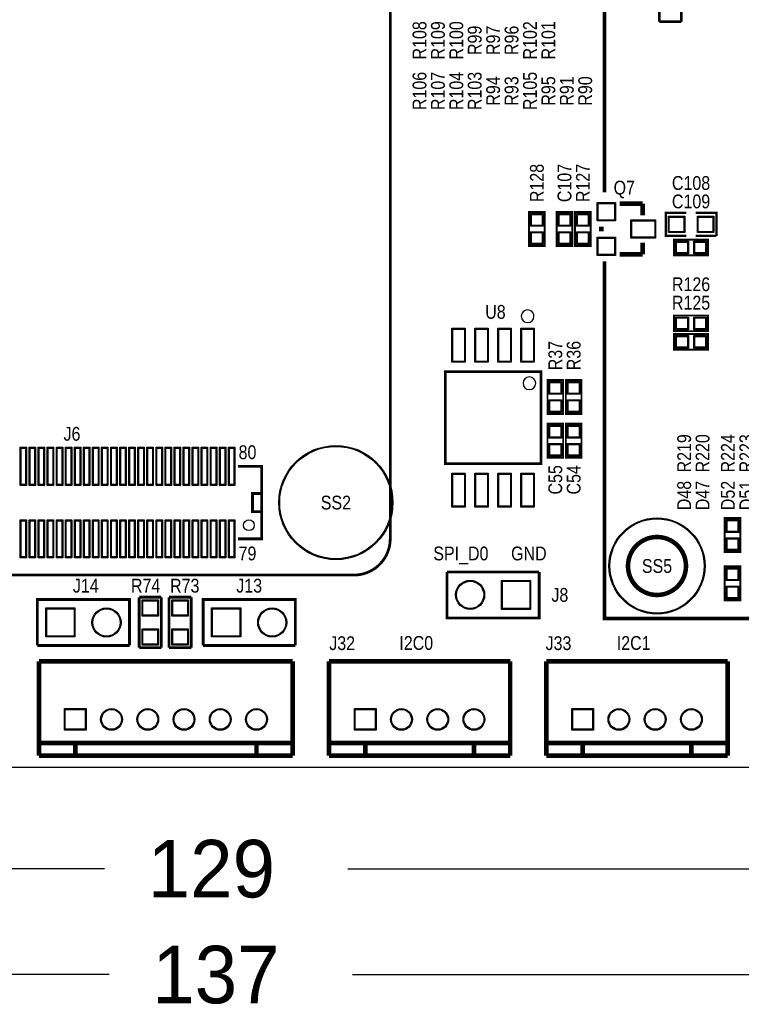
# Model space of a CAD drawing. Extents: x -17 to 137, y -14 to 84.
# Tile 4 of 12: x 57 to 97, y -13 to 41. Entities that reach past the tile are written whole.
import ezdxf
from ezdxf.enums import TextEntityAlignment as Align

# ---------------------------------------------------------------- set-up
doc = ezdxf.new("R2010")
doc.units = 0
for name, color, linetype in [('BG_DIMENSION', 132, 'CONTINUOUS'), ('BG_OUTLINE', 3, 'CONTINUOUS'), ('BG_SILKSCREEN_TOP', 40, 'CONTINUOUS'), ('PG_SILKSCREEN_TOP', 254, 'CONTINUOUS'), ('PIN_SOLDERMASK_TOP', 12, 'CONTINUOUS'), ('PIN_TOP', 92, 'CONTINUOUS'), ('RD_SILKSCREEN_TOP', 20, 'CONTINUOUS')]:
    doc.layers.add(name, color=color, linetype=linetype)

msp = doc.modelspace()

# ---------------------------------------------------------------- linework, layer by layer
at = {"layer": 'BG_DIMENSION'}
for points in [[(65.999868, 0), (-16.977995, 0)], [(61.61405, -5.588), (3.999992, -5.588)], [(75.03795, -5.588), (132.999734, -5.588)], [(61.86805, -11.43), (0, -11.43)], [(75.29195, -11.43), (136.999726, -11.43)]]:
    msp.add_lwpolyline(points, dxfattribs=at)
at = {"layer": 'BG_OUTLINE'}
msp.add_lwpolyline([(2.999994, 81.999836), (133.999732, 81.999836, -0.414214), (136.999726, 78.999842), (136.999726, 2.999994, -0.414214), (133.999732, 0), (2.999994, 0, -0.414214), (0, 2.999994), (0, 78.999842, -0.414214)], format="xyb", close=True, dxfattribs=at)
at = {"layer": 'BG_SILKSCREEN_TOP'}
for points, const_width in [([(89.201473, 27.94), (89.201473, 8.219796), (119.201362, 8.219796), (119.201362, 54.568192)], 0.2032), ([(77.37983, 12.618974), (77.37983, 52.618894)], 0.1524), ([(89.201473, 31.75), (89.201473, 45.1866)], 0.2032), ([(17.37995, 10.618978), (75.379834, 10.618978)], 0.1524), ([(89.201473, 8.219796), (89.201168, 8.219796)], 0.2032)]:
    msp.add_lwpolyline(points, dxfattribs=dict(at, const_width=const_width))
at = {"layer": 'BG_SILKSCREEN_TOP', "const_width": 0.1524}
msp.add_lwpolyline([(75.379834, 10.618978, 0.414214), (77.37983, 12.618974)], format="xyb", dxfattribs=at)
at = {"layer": 'PG_SILKSCREEN_TOP'}
for points, const_width in [([(92.2274, 41.1607), (92.2274, 43.942)], 0.1524), ([(93.4466, 43.942), (93.4466, 41.1607)], 0.1524), ([(93.4466, 41.1607), (92.2274, 41.1607)], 0.1524), ([(91.313, 31.115), (90.043, 31.115)], 0.254), ([(91.313, 30.48), (91.313, 31.115)], 0.254), ([(85.0392, 28.7782), (85.0392, 30.6578), (85.9028, 30.6578), (85.9028, 28.7782), (85.0392, 28.7782)], 0.1016), ([(86.5632, 28.7782), (86.5632, 30.6578), (87.4268, 30.6578), (87.4268, 28.7782), (86.5632, 28.7782)], 0.1016), ([(87.5792, 28.7782), (87.5792, 30.6578), (88.4428, 30.6578), (88.4428, 28.7782), (87.5792, 28.7782)], 0.1016), ([(93.726, 29.337), (92.583, 29.337), (92.583, 30.607), (93.726, 30.607)], 0.127), ([(94.234, 30.607), (95.377, 30.607), (95.377, 29.337)], 0.127), ([(89.027, 29.845), (89.027, 29.591)], 0.254), ([(95.377, 29.337), (94.234, 29.337)], 0.127), ([(91.313, 28.956), (91.313, 28.321)], 0.254), ([(94.9198, 28.2702), (93.0402, 28.2702), (93.0402, 29.1338), (94.9198, 29.1338), (94.9198, 28.2702)], 0.1016), ([(91.313, 28.321), (90.043, 28.321)], 0.254), ([(93.0402, 24.9428), (94.9198, 24.9428), (94.9198, 24.0792), (93.0402, 24.0792), (93.0402, 24.9428)], 0.1016), ([(93.0402, 23.9268), (94.9198, 23.9268), (94.9198, 23.0632), (93.0402, 23.0632), (93.0402, 23.9268)], 0.1016), ([(80.417899, 21.844), (80.417899, 16.764), (85.698101, 16.764), (85.698101, 21.844), (80.417899, 21.844)], 0.1524), ([(86.0552, 19.5072), (86.0552, 21.3868), (86.9188, 21.3868), (86.9188, 19.5072), (86.0552, 19.5072)], 0.1016), ([(87.0712, 19.5072), (87.0712, 21.3868), (87.9348, 21.3868), (87.9348, 19.5072), (87.0712, 19.5072)], 0.1016), ([(86.0552, 17.0942), (86.0552, 18.9738), (86.9188, 18.9738), (86.9188, 17.0942), (86.0552, 17.0942)], 0.1016), ([(87.0712, 17.0942), (87.0712, 18.9738), (87.9348, 18.9738), (87.9348, 17.0942), (87.0712, 17.0942)], 0.1016), ([(68.979974, 16.618966), (70.279971, 16.618966), (70.279971, 12.618974), (68.979974, 12.618974)], 0.150012), ([(70.279971, 14.61897), (70.279971, 14.118971), (69.779972, 14.118971), (69.779972, 15.118969), (70.279971, 15.118969)], 0.150012), ([(95.8342, 11.8872), (95.8342, 13.7668), (96.6978, 13.7668), (96.6978, 11.8872), (95.8342, 11.8872)], 0.1016), ([(85.598, 10.795), (80.518, 10.795)], 0.150089), ([(85.598, 10.795), (85.598, 8.255), (80.518, 8.255), (80.518, 10.795)], 0.150012), ([(96.6978, 11.0998), (96.6978, 9.2202), (95.8342, 9.2202), (95.8342, 11.0998), (96.6978, 11.0998)], 0.1016), ([(57.912, 6.731), (57.912, 9.271), (62.992, 9.271), (62.992, 6.731)], 0.150012), ([(63.5254, 6.6167), (63.5254, 9.398)], 0.1524), ([(63.5254, 9.398), (64.7446, 9.398)], 0.1524), ([(64.7446, 9.398), (64.7446, 6.6167)], 0.1524), ([(65.1764, 6.6167), (65.1764, 9.398)], 0.1524), ([(65.1764, 9.398), (66.3956, 9.398)], 0.1524), ([(66.3956, 9.398), (66.3956, 6.6167)], 0.1524), ([(67.056, 6.731), (67.056, 9.271), (72.136, 9.271), (72.136, 6.731)], 0.150012), ([(57.912, 6.731), (62.992, 6.731)], 0.150089), ([(64.7446, 6.6167), (63.5254, 6.6167)], 0.1524), ([(66.3956, 6.6167), (65.1764, 6.6167)], 0.1524), ([(67.056, 6.731), (72.136, 6.731)], 0.150089), ([(71.999881, 5.853887), (57.999859, 5.853887)], 0.254), ([(57.999859, 5.853887), (57.999859, 0.653999)], 0.254), ([(71.999881, 0.653999), (71.999881, 5.853887)], 0.254), ([(73.999852, 5.853887), (73.999852, 0.653999)], 0.254), ([(83.999832, 5.853887), (73.999852, 5.853887)], 0.254), ([(83.999832, 5.853887), (83.999832, 0.653999)], 0.254), ([(85.999828, 5.853887), (85.999828, 0.653999)], 0.254), ([(95.999808, 5.853887), (85.999828, 5.853887)], 0.254), ([(95.999808, 5.853887), (95.999808, 0.653999)], 0.254), ([(57.999859, 1.353998), (71.999881, 1.353998)], 0.254), ([(59.99988, 1.353998), (59.99988, 0.653999)], 0.254), ([(69.99986, 1.353998), (69.99986, 0.653999)], 0.254), ([(73.999852, 1.353998), (83.999832, 1.353998)], 0.254), ([(75.999848, 1.353998), (75.999848, 0.653999)], 0.254), ([(81.999836, 1.353998), (81.999836, 0.653999)], 0.254), ([(85.999828, 1.353998), (95.999808, 1.353998)], 0.254), ([(87.999824, 1.353998), (87.999824, 0.653999)], 0.254), ([(93.999812, 1.353998), (93.999812, 0.653999)], 0.254), ([(57.999859, 0.653999), (71.999881, 0.653999)], 0.254), ([(73.999852, 0.653999), (83.999832, 0.653999)], 0.254), ([(85.999828, 0.653999), (95.999808, 0.653999)], 0.254)]:
    msp.add_lwpolyline(points, dxfattribs=dict(at, const_width=const_width))
for points in [[(85.308008, 24.903989, 1), (84.607992, 24.904011, 1)], [(85.407983, 21.203996, 1), (84.708017, 21.204004, 1)]]:
    msp.add_lwpolyline(points, format="xyb", close=True, dxfattribs=at)
at = {"layer": 'PG_SILKSCREEN_TOP', "const_width": 0.250012}
msp.add_lwpolyline([(93.701057, 11.119688, 0.999997), (90.501064, 11.119688, 1.000003), (93.701057, 11.119688)], format="xyb", dxfattribs=at)
at = {"layer": 'PIN_SOLDERMASK_TOP'}
for points in [[(88.799162, 31.177738), (89.813638, 31.177738), (89.813638, 30.163262), (88.799162, 30.163262)], [(85.821495, 29.867377), (85.120505, 29.867377), (85.120505, 30.568367), (85.821495, 30.568367)], [(87.345495, 29.867377), (86.644505, 29.867377), (86.644505, 30.568367), (87.345495, 30.568367)], [(88.361495, 29.867377), (87.660505, 29.867377), (87.660505, 30.568367), (88.361495, 30.568367)], [(90.653362, 30.225238), (92.023438, 30.225238), (92.023438, 29.210762), (90.653362, 29.210762)], [(93.629861, 30.421961), (93.629861, 29.522039), (92.729939, 29.522039), (92.729939, 30.421961)], [(95.230061, 30.421961), (95.230061, 29.522039), (94.330139, 29.522039), (94.330139, 30.421961)], [(85.821495, 28.867633), (85.120505, 28.867633), (85.120505, 29.568623), (85.821495, 29.568623)], [(87.345495, 28.867633), (86.644505, 28.867633), (86.644505, 29.568623), (87.345495, 29.568623)], [(88.361495, 28.867633), (87.660505, 28.867633), (87.660505, 29.568623), (88.361495, 29.568623)], [(88.799162, 29.272738), (89.813638, 29.272738), (89.813638, 28.258262), (88.799162, 28.258262)], [(93.830623, 29.052495), (93.830623, 28.351505), (93.129633, 28.351505), (93.129633, 29.052495)], [(94.830367, 29.052495), (94.830367, 28.351505), (94.129377, 28.351505), (94.129377, 29.052495)], [(93.129633, 24.160505), (93.129633, 24.861495), (93.830623, 24.861495), (93.830623, 24.160505)], [(94.129377, 24.160505), (94.129377, 24.861495), (94.830367, 24.861495), (94.830367, 24.160505)], [(80.7847, 22.364192), (80.7847, 24.243792), (81.5213, 24.243792), (81.5213, 22.364192)], [(82.0547, 22.364192), (82.0547, 24.243792), (82.7913, 24.243792), (82.7913, 22.364192)], [(83.3247, 22.364192), (83.3247, 24.243792), (84.0613, 24.243792), (84.0613, 22.364192)], [(84.5947, 22.364192), (84.5947, 24.243792), (85.3313, 24.243792), (85.3313, 22.364192)], [(93.129633, 23.144505), (93.129633, 23.845495), (93.830623, 23.845495), (93.830623, 23.144505)], [(94.129377, 23.144505), (94.129377, 23.845495), (94.830367, 23.845495), (94.830367, 23.144505)], [(86.837495, 20.596377), (86.136505, 20.596377), (86.136505, 21.297367), (86.837495, 21.297367)], [(87.853495, 20.596377), (87.152505, 20.596377), (87.152505, 21.297367), (87.853495, 21.297367)], [(86.837495, 19.596633), (86.136505, 19.596633), (86.136505, 20.297623), (86.837495, 20.297623)], [(87.853495, 19.596633), (87.152505, 19.596633), (87.152505, 20.297623), (87.853495, 20.297623)], [(86.837495, 18.183377), (86.136505, 18.183377), (86.136505, 18.884367), (86.837495, 18.884367)], [(87.853495, 18.183377), (87.152505, 18.183377), (87.152505, 18.884367), (87.853495, 18.884367)], [(56.954953, 15.568955), (56.954953, 17.668951), (57.304965, 17.668951), (57.304965, 15.568955)], [(57.454952, 15.568955), (57.454952, 17.668951), (57.804964, 17.668951), (57.804964, 15.568955)], [(57.954951, 15.568955), (57.954951, 17.668951), (58.304963, 17.668951), (58.304963, 15.568955)], [(58.45495, 15.568955), (58.45495, 17.668951), (58.804962, 17.668951), (58.804962, 15.568955)], [(58.954975, 15.568955), (58.954975, 17.668951), (59.304987, 17.668951), (59.304987, 15.568955)], [(59.454974, 15.568955), (59.454974, 17.668951), (59.804986, 17.668951), (59.804986, 15.568955)], [(59.954973, 15.568955), (59.954973, 17.668951), (60.304985, 17.668951), (60.304985, 15.568955)], [(60.454972, 15.568955), (60.454972, 17.668951), (60.804984, 17.668951), (60.804984, 15.568955)], [(60.954971, 15.568955), (60.954971, 17.668951), (61.304983, 17.668951), (61.304983, 15.568955)], [(61.45497, 15.568955), (61.45497, 17.668951), (61.804982, 17.668951), (61.804982, 15.568955)], [(61.954969, 15.568955), (61.954969, 17.668951), (62.304981, 17.668951), (62.304981, 15.568955)], [(62.454968, 15.568955), (62.454968, 17.668951), (62.80498, 17.668951), (62.80498, 15.568955)], [(62.954967, 15.568955), (62.954967, 17.668951), (63.304979, 17.668951), (63.304979, 15.568955)], [(63.454966, 15.568955), (63.454966, 17.668951), (63.804978, 17.668951), (63.804978, 15.568955)], [(63.954965, 15.568955), (63.954965, 17.668951), (64.304977, 17.668951), (64.304977, 15.568955)], [(64.454964, 15.568955), (64.454964, 17.668951), (64.804976, 17.668951), (64.804976, 15.568955)], [(64.954963, 15.568955), (64.954963, 17.668951), (65.304975, 17.668951), (65.304975, 15.568955)], [(65.454962, 15.568955), (65.454962, 17.668951), (65.804974, 17.668951), (65.804974, 15.568955)], [(65.954961, 15.568955), (65.954961, 17.668951), (66.304973, 17.668951), (66.304973, 15.568955)], [(66.45496, 15.568955), (66.45496, 17.668951), (66.804972, 17.668951), (66.804972, 15.568955)], [(66.954959, 15.568955), (66.954959, 17.668951), (67.304971, 17.668951), (67.304971, 15.568955)], [(67.454958, 15.568955), (67.454958, 17.668951), (67.80497, 17.668951), (67.80497, 15.568955)], [(67.954957, 15.568955), (67.954957, 17.668951), (68.304969, 17.668951), (68.304969, 15.568955)], [(68.454956, 15.568955), (68.454956, 17.668951), (68.804968, 17.668951), (68.804968, 15.568955)], [(86.837495, 17.183633), (86.136505, 17.183633), (86.136505, 17.884623), (86.837495, 17.884623)], [(87.853495, 17.183633), (87.152505, 17.183633), (87.152505, 17.884623), (87.853495, 17.884623)], [(80.7847, 14.364208), (80.7847, 16.243808), (81.5213, 16.243808), (81.5213, 14.364208)], [(82.0547, 14.364208), (82.0547, 16.243808), (82.7913, 16.243808), (82.7913, 14.364208)], [(83.3247, 14.364208), (83.3247, 16.243808), (84.0613, 16.243808), (84.0613, 14.364208)], [(84.5947, 14.364208), (84.5947, 16.243808), (85.3313, 16.243808), (85.3313, 14.364208)], [(56.954953, 11.568963), (56.954953, 13.668959), (57.304965, 13.668959), (57.304965, 11.568963)], [(57.454952, 11.568963), (57.454952, 13.668959), (57.804964, 13.668959), (57.804964, 11.568963)], [(57.954951, 11.568963), (57.954951, 13.668959), (58.304963, 13.668959), (58.304963, 11.568963)], [(58.45495, 11.568963), (58.45495, 13.668959), (58.804962, 13.668959), (58.804962, 11.568963)], [(58.954975, 11.568963), (58.954975, 13.668959), (59.304987, 13.668959), (59.304987, 11.568963)], [(59.454974, 11.568963), (59.454974, 13.668959), (59.804986, 13.668959), (59.804986, 11.568963)], [(59.954973, 11.568963), (59.954973, 13.668959), (60.304985, 13.668959), (60.304985, 11.568963)], [(60.454972, 11.568963), (60.454972, 13.668959), (60.804984, 13.668959), (60.804984, 11.568963)], [(60.954971, 11.568963), (60.954971, 13.668959), (61.304983, 13.668959), (61.304983, 11.568963)], [(61.45497, 11.568963), (61.45497, 13.668959), (61.804982, 13.668959), (61.804982, 11.568963)], [(61.954969, 11.568963), (61.954969, 13.668959), (62.304981, 13.668959), (62.304981, 11.568963)], [(62.454968, 11.568963), (62.454968, 13.668959), (62.80498, 13.668959), (62.80498, 11.568963)], [(62.954967, 11.568963), (62.954967, 13.668959), (63.304979, 13.668959), (63.304979, 11.568963)], [(63.454966, 11.568963), (63.454966, 13.668959), (63.804978, 13.668959), (63.804978, 11.568963)], [(63.954965, 11.568963), (63.954965, 13.668959), (64.304977, 13.668959), (64.304977, 11.568963)], [(64.454964, 11.568963), (64.454964, 13.668959), (64.804976, 13.668959), (64.804976, 11.568963)], [(64.954963, 11.568963), (64.954963, 13.668959), (65.304975, 13.668959), (65.304975, 11.568963)], [(65.454962, 11.568963), (65.454962, 13.668959), (65.804974, 13.668959), (65.804974, 11.568963)], [(65.954961, 11.568963), (65.954961, 13.668959), (66.304973, 13.668959), (66.304973, 11.568963)], [(66.45496, 11.568963), (66.45496, 13.668959), (66.804972, 13.668959), (66.804972, 11.568963)], [(66.954959, 11.568963), (66.954959, 13.668959), (67.304971, 13.668959), (67.304971, 11.568963)], [(67.454958, 11.568963), (67.454958, 13.668959), (67.80497, 13.668959), (67.80497, 11.568963)], [(67.954957, 11.568963), (67.954957, 13.668959), (68.304969, 13.668959), (68.304969, 11.568963)], [(68.454956, 11.568963), (68.454956, 13.668959), (68.804968, 13.668959), (68.804968, 11.568963)], [(96.616495, 12.976377), (95.915505, 12.976377), (95.915505, 13.677367), (96.616495, 13.677367)], [(96.616495, 11.976633), (95.915505, 11.976633), (95.915505, 12.677623), (96.616495, 12.677623)], [(95.915505, 11.010367), (96.616495, 11.010367), (96.616495, 10.309377), (95.915505, 10.309377)], [(85.128862, 10.325862), (85.128862, 8.724138), (83.527138, 8.724138), (83.527138, 10.325862)], [(95.915505, 10.010623), (96.616495, 10.010623), (96.616495, 9.309633), (95.915505, 9.309633)], [(64.584961, 8.351139), (63.685039, 8.351139), (63.685039, 9.251061), (64.584961, 9.251061)], [(66.235961, 8.351139), (65.336039, 8.351139), (65.336039, 9.251061), (66.235961, 9.251061)], [(58.381138, 7.200138), (58.381138, 8.801862), (59.982862, 8.801862), (59.982862, 7.200138)], [(67.525138, 7.200138), (67.525138, 8.801862), (69.126862, 8.801862), (69.126862, 7.200138)], [(64.584961, 6.750939), (63.685039, 6.750939), (63.685039, 7.650861), (64.584961, 7.650861)], [(66.235961, 6.750939), (65.336039, 6.750939), (65.336039, 7.650861), (66.235961, 7.650861)], [(59.399881, 2.053996), (59.399881, 3.253994), (60.599879, 3.253994), (60.599879, 2.053996)], [(75.399849, 2.053996), (75.399849, 3.253994), (76.599847, 3.253994), (76.599847, 2.053996)], [(87.399825, 2.053996), (87.399825, 3.253994), (88.599823, 3.253994), (88.599823, 2.053996)]]:
    msp.add_lwpolyline(points, close=True, dxfattribs=at)
for centre, radius in [((74.379836, 14.61897), 3.149994), ((69.579973, 13.36896), 0.299999), ((92.101162, 11.119612), 2.649995), ((81.788, 9.525), 0.800862), ((61.722, 8.001), 0.800862), ((70.866, 8.001), 0.800862), ((61.999876, 2.653995), 0.599999), ((63.999872, 2.653995), 0.599999), ((65.999868, 2.653995), 0.599999), ((67.999864, 2.653995), 0.599999), ((69.99986, 2.653995), 0.599999), ((77.999844, 2.653995), 0.599999), ((79.99984, 2.653995), 0.599999), ((81.999836, 2.653995), 0.599999), ((89.99982, 2.653995), 0.599999), ((91.999816, 2.653995), 0.599999), ((93.999812, 2.653995), 0.599999)]:
    msp.add_circle(centre, radius, dxfattribs=at)
at = {"layer": 'PIN_TOP'}
for points in [[(88.8492, 31.1277), (89.7636, 31.1277), (89.7636, 30.2133), (88.8492, 30.2133)], [(85.770695, 29.918177), (85.171305, 29.918177), (85.171305, 30.517567), (85.770695, 30.517567)], [(87.294695, 29.918177), (86.695305, 29.918177), (86.695305, 30.517567), (87.294695, 30.517567)], [(88.310695, 29.918177), (87.711305, 29.918177), (87.711305, 30.517567), (88.310695, 30.517567)], [(90.7034, 30.1752), (91.9734, 30.1752), (91.9734, 29.2608), (90.7034, 29.2608)], [(93.57995, 30.37205), (93.57995, 29.57195), (92.77985, 29.57195), (92.77985, 30.37205)], [(95.18015, 30.37205), (95.18015, 29.57195), (94.38005, 29.57195), (94.38005, 30.37205)], [(85.770695, 28.918433), (85.171305, 28.918433), (85.171305, 29.517823), (85.770695, 29.517823)], [(87.294695, 28.918433), (86.695305, 28.918433), (86.695305, 29.517823), (87.294695, 29.517823)], [(88.310695, 28.918433), (87.711305, 28.918433), (87.711305, 29.517823), (88.310695, 29.517823)], [(88.8492, 29.2227), (89.7636, 29.2227), (89.7636, 28.3083), (88.8492, 28.3083)], [(93.779823, 29.001695), (93.779823, 28.402305), (93.180433, 28.402305), (93.180433, 29.001695)], [(94.779567, 29.001695), (94.779567, 28.402305), (94.180177, 28.402305), (94.180177, 29.001695)], [(93.180433, 24.211305), (93.180433, 24.810695), (93.779823, 24.810695), (93.779823, 24.211305)], [(94.180177, 24.211305), (94.180177, 24.810695), (94.779567, 24.810695), (94.779567, 24.211305)], [(80.8355, 22.414992), (80.8355, 24.192992), (81.4705, 24.192992), (81.4705, 22.414992)], [(82.1055, 22.414992), (82.1055, 24.192992), (82.7405, 24.192992), (82.7405, 22.414992)], [(83.3755, 22.414992), (83.3755, 24.192992), (84.0105, 24.192992), (84.0105, 22.414992)], [(84.6455, 22.414992), (84.6455, 24.192992), (85.2805, 24.192992), (85.2805, 22.414992)], [(93.180433, 23.195305), (93.180433, 23.794695), (93.779823, 23.794695), (93.779823, 23.195305)], [(94.180177, 23.195305), (94.180177, 23.794695), (94.779567, 23.794695), (94.779567, 23.195305)], [(86.786695, 20.647177), (86.187305, 20.647177), (86.187305, 21.246567), (86.786695, 21.246567)], [(87.802695, 20.647177), (87.203305, 20.647177), (87.203305, 21.246567), (87.802695, 21.246567)], [(86.786695, 19.647433), (86.187305, 19.647433), (86.187305, 20.246823), (86.786695, 20.246823)], [(87.802695, 19.647433), (87.203305, 19.647433), (87.203305, 20.246823), (87.802695, 20.246823)], [(86.786695, 18.234177), (86.187305, 18.234177), (86.187305, 18.833567), (86.786695, 18.833567)], [(87.802695, 18.234177), (87.203305, 18.234177), (87.203305, 18.833567), (87.802695, 18.833567)], [(57.004941, 15.618968), (57.004941, 17.618964), (57.254953, 17.618964), (57.254953, 15.618968)], [(57.50494, 15.618968), (57.50494, 17.618964), (57.754952, 17.618964), (57.754952, 15.618968)], [(58.004939, 15.618968), (58.004939, 17.618964), (58.254951, 17.618964), (58.254951, 15.618968)], [(58.504938, 15.618968), (58.504938, 17.618964), (58.75495, 17.618964), (58.75495, 15.618968)], [(59.004962, 15.618968), (59.004962, 17.618964), (59.254974, 17.618964), (59.254974, 15.618968)], [(59.504961, 15.618968), (59.504961, 17.618964), (59.754973, 17.618964), (59.754973, 15.618968)], [(60.00496, 15.618968), (60.00496, 17.618964), (60.254972, 17.618964), (60.254972, 15.618968)], [(60.504959, 15.618968), (60.504959, 17.618964), (60.754971, 17.618964), (60.754971, 15.618968)], [(61.004958, 15.618968), (61.004958, 17.618964), (61.25497, 17.618964), (61.25497, 15.618968)], [(61.504957, 15.618968), (61.504957, 17.618964), (61.754969, 17.618964), (61.754969, 15.618968)], [(62.004956, 15.618968), (62.004956, 17.618964), (62.254968, 17.618964), (62.254968, 15.618968)], [(62.504955, 15.618968), (62.504955, 17.618964), (62.754967, 17.618964), (62.754967, 15.618968)], [(63.004954, 15.618968), (63.004954, 17.618964), (63.254966, 17.618964), (63.254966, 15.618968)], [(63.504953, 15.618968), (63.504953, 17.618964), (63.754965, 17.618964), (63.754965, 15.618968)], [(64.004952, 15.618968), (64.004952, 17.618964), (64.254964, 17.618964), (64.254964, 15.618968)], [(64.504951, 15.618968), (64.504951, 17.618964), (64.754963, 17.618964), (64.754963, 15.618968)], [(65.00495, 15.618968), (65.00495, 17.618964), (65.254962, 17.618964), (65.254962, 15.618968)], [(65.504949, 15.618968), (65.504949, 17.618964), (65.754961, 17.618964), (65.754961, 15.618968)], [(66.004948, 15.618968), (66.004948, 17.618964), (66.25496, 17.618964), (66.25496, 15.618968)], [(66.504947, 15.618968), (66.504947, 17.618964), (66.754959, 17.618964), (66.754959, 15.618968)], [(67.004946, 15.618968), (67.004946, 17.618964), (67.254958, 17.618964), (67.254958, 15.618968)], [(67.504945, 15.618968), (67.504945, 17.618964), (67.754957, 17.618964), (67.754957, 15.618968)], [(68.004944, 15.618968), (68.004944, 17.618964), (68.254956, 17.618964), (68.254956, 15.618968)], [(68.504943, 15.618968), (68.504943, 17.618964), (68.754955, 17.618964), (68.754955, 15.618968)], [(86.786695, 17.234433), (86.187305, 17.234433), (86.187305, 17.833823), (86.786695, 17.833823)], [(87.802695, 17.234433), (87.203305, 17.234433), (87.203305, 17.833823), (87.802695, 17.833823)], [(80.8355, 14.415008), (80.8355, 16.193008), (81.4705, 16.193008), (81.4705, 14.415008)], [(82.1055, 14.415008), (82.1055, 16.193008), (82.7405, 16.193008), (82.7405, 14.415008)], [(83.3755, 14.415008), (83.3755, 16.193008), (84.0105, 16.193008), (84.0105, 14.415008)], [(84.6455, 14.415008), (84.6455, 16.193008), (85.2805, 16.193008), (85.2805, 14.415008)], [(57.004941, 11.618976), (57.004941, 13.618972), (57.254953, 13.618972), (57.254953, 11.618976)], [(57.50494, 11.618976), (57.50494, 13.618972), (57.754952, 13.618972), (57.754952, 11.618976)], [(58.004939, 11.618976), (58.004939, 13.618972), (58.254951, 13.618972), (58.254951, 11.618976)], [(58.504938, 11.618976), (58.504938, 13.618972), (58.75495, 13.618972), (58.75495, 11.618976)], [(59.004962, 11.618976), (59.004962, 13.618972), (59.254974, 13.618972), (59.254974, 11.618976)], [(59.504961, 11.618976), (59.504961, 13.618972), (59.754973, 13.618972), (59.754973, 11.618976)], [(60.00496, 11.618976), (60.00496, 13.618972), (60.254972, 13.618972), (60.254972, 11.618976)], [(60.504959, 11.618976), (60.504959, 13.618972), (60.754971, 13.618972), (60.754971, 11.618976)], [(61.004958, 11.618976), (61.004958, 13.618972), (61.25497, 13.618972), (61.25497, 11.618976)], [(61.504957, 11.618976), (61.504957, 13.618972), (61.754969, 13.618972), (61.754969, 11.618976)], [(62.004956, 11.618976), (62.004956, 13.618972), (62.254968, 13.618972), (62.254968, 11.618976)], [(62.504955, 11.618976), (62.504955, 13.618972), (62.754967, 13.618972), (62.754967, 11.618976)], [(63.004954, 11.618976), (63.004954, 13.618972), (63.254966, 13.618972), (63.254966, 11.618976)], [(63.504953, 11.618976), (63.504953, 13.618972), (63.754965, 13.618972), (63.754965, 11.618976)], [(64.004952, 11.618976), (64.004952, 13.618972), (64.254964, 13.618972), (64.254964, 11.618976)], [(64.504951, 11.618976), (64.504951, 13.618972), (64.754963, 13.618972), (64.754963, 11.618976)], [(65.00495, 11.618976), (65.00495, 13.618972), (65.254962, 13.618972), (65.254962, 11.618976)], [(65.504949, 11.618976), (65.504949, 13.618972), (65.754961, 13.618972), (65.754961, 11.618976)], [(66.004948, 11.618976), (66.004948, 13.618972), (66.25496, 13.618972), (66.25496, 11.618976)], [(66.504947, 11.618976), (66.504947, 13.618972), (66.754959, 13.618972), (66.754959, 11.618976)], [(67.004946, 11.618976), (67.004946, 13.618972), (67.254958, 13.618972), (67.254958, 11.618976)], [(67.504945, 11.618976), (67.504945, 13.618972), (67.754957, 13.618972), (67.754957, 11.618976)], [(68.004944, 11.618976), (68.004944, 13.618972), (68.254956, 13.618972), (68.254956, 11.618976)], [(68.504943, 11.618976), (68.504943, 13.618972), (68.754955, 13.618972), (68.754955, 11.618976)], [(96.565695, 13.027177), (95.966305, 13.027177), (95.966305, 13.626567), (96.565695, 13.626567)], [(96.565695, 12.027433), (95.966305, 12.027433), (95.966305, 12.626823), (96.565695, 12.626823)], [(95.966305, 10.959567), (96.565695, 10.959567), (96.565695, 10.360177), (95.966305, 10.360177)], [(85.078062, 10.275062), (85.078062, 8.774938), (83.577938, 8.774938), (83.577938, 10.275062)], [(95.966305, 9.959823), (96.565695, 9.959823), (96.565695, 9.360433), (95.966305, 9.360433)], [(58.431938, 7.250938), (58.431938, 8.751062), (59.932062, 8.751062), (59.932062, 7.250938)], [(64.53505, 8.40105), (63.73495, 8.40105), (63.73495, 9.20115), (64.53505, 9.20115)], [(66.18605, 8.40105), (65.38595, 8.40105), (65.38595, 9.20115), (66.18605, 9.20115)], [(67.575938, 7.250938), (67.575938, 8.751062), (69.076062, 8.751062), (69.076062, 7.250938)], [(64.53505, 6.80085), (63.73495, 6.80085), (63.73495, 7.60095), (64.53505, 7.60095)], [(66.18605, 6.80085), (65.38595, 6.80085), (65.38595, 7.60095), (66.18605, 7.60095)], [(59.449868, 2.103984), (59.449868, 3.203981), (60.549866, 3.203981), (60.549866, 2.103984)], [(75.449836, 2.103984), (75.449836, 3.203981), (76.549834, 3.203981), (76.549834, 2.103984)], [(87.449812, 2.103984), (87.449812, 3.203981), (88.54981, 3.203981), (88.54981, 2.103984)]]:
    msp.add_lwpolyline(points, close=True, dxfattribs=at)
for centre, radius in [((74.379836, 14.61897), 3.099994), ((69.579973, 13.36896), 0.299999), ((92.101162, 11.119612), 2.599944), ((81.788, 9.525), 0.750062), ((61.722, 8.001), 0.750062), ((70.866, 8.001), 0.750062), ((61.999876, 2.653995), 0.549999), ((63.999872, 2.653995), 0.549999), ((65.999868, 2.653995), 0.549999), ((67.999864, 2.653995), 0.549999), ((69.99986, 2.653995), 0.549999), ((77.999844, 2.653995), 0.549999), ((79.99984, 2.653995), 0.549999), ((81.999836, 2.653995), 0.549999), ((89.99982, 2.653995), 0.549999), ((91.999816, 2.653995), 0.549999), ((93.999812, 2.653995), 0.549999)]:
    msp.add_circle(centre, radius, dxfattribs=at)

# ---------------------------------------------------------------- texts
at = {"layer": 'BG_DIMENSION', "width": 0.992}
for s, p in [('129', (63.9953, -7.1755)), ('137', (64.2493, -13.0175))]:
    msp.add_text(s, height=3.175, dxfattribs=at).set_placement(p)
at = {"layer": 'BG_SILKSCREEN_TOP', "width": 0.866667}
for s, p in [('SPI_D0', (79.756, 11.43)), ('GND', (84.0486, 11.43)), ('I2C0', (77.882242, 6.488887)), ('I2C1', (89.882218, 6.488887))]:
    msp.add_text(s, height=0.762, dxfattribs=at).set_placement(p)
at = {"layer": 'PG_SILKSCREEN_TOP', "width": 0.866667}
for s, p in [('80', (69.0118, 17.018)), ('79', (69.0118, 11.43))]:
    msp.add_text(s, height=0.762, dxfattribs=at).set_placement(p)
at = {"layer": 'RD_SILKSCREEN_TOP', "width": 0.866667}
for s, p in [('R108', (79.375, 40.131695)), ('R109', (80.391, 40.131695)), ('R100', (81.407, 40.131695)), ('R99', (82.423, 40.131695)), ('R97', (83.439, 40.131695)), ('R96', (84.455, 40.131695)), ('R102', (85.471, 40.131695)), ('R101', (86.487, 40.131695)), ('R106', (79.375, 37.337695)), ('R107', (80.391, 37.337695)), ('R104', (81.407, 37.337695)), ('R103', (82.423, 37.337695)), ('R94', (83.439, 37.337695)), ('R93', (84.455, 37.337695)), ('R105', (85.471, 37.337695)), ('R95', (86.487, 37.337695)), ('R91', (87.503, 37.337695)), ('R90', (88.519, 37.337695)), ('R128', (85.852, 32.257695)), ('C107', (87.376, 32.257695)), ('R127', (88.392, 32.257695)), ('R37', (86.868, 22.732695)), ('R36', (87.884, 22.732695)), ('C55', (86.868, 15.874695)), ('C54', (87.884, 15.874695))]:
    msp.add_text(s, height=0.762, rotation=90, dxfattribs=at).set_placement(p, align=Align.CENTER)
for s, p in [('C108', (93.98, 31.877)), ('Q7', (90.297, 31.623)), ('C109', (93.98, 30.861)), ('R126', (93.98, 26.289)), ('R125', (93.98, 25.273)), ('U8', (83.185, 24.765)), ('J6', (59.817, 18.034)), ('SS2', (74.379836, 14.23797)), ('SS5', (92.101162, 10.738612)), ('J14', (60.579, 9.652)), ('R74', (63.881, 9.652)), ('R73', (66.04, 9.652)), ('J13', (69.596, 9.652)), ('J8', (86.741, 9.144))]:
    msp.add_text(s, height=0.762, dxfattribs=at).set_placement(p, align=Align.CENTER)
for s, p in [('R219', (93.98, 16.2814)), ('R220', (94.996, 16.2814)), ('R224', (96.393, 16.2814)), ('R223', (97.409, 16.2814)), ('D48', (93.98, 14.1986)), ('D47', (94.996, 14.1986)), ('D52', (96.393, 14.1986)), ('D51', (97.409, 14.1986))]:
    msp.add_text(s, height=0.762, rotation=90, dxfattribs=at).set_placement(p)
for s, p in [('J32', (74.0156, 6.477)), ('J33', (85.9536, 6.477))]:
    msp.add_text(s, height=0.762, dxfattribs=at).set_placement(p)

doc.saveas('drawing.dxf')
